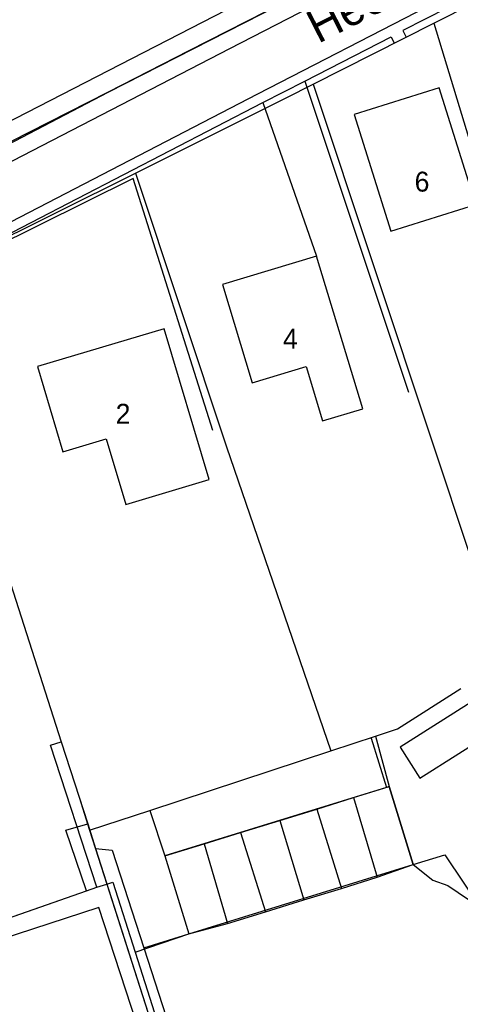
# Model space of a CAD drawing. Extents: x 123992 to 125854, y 449108 to 451911.
# Tile 140 of 175: x 125227 to 125260, y 451103 to 451177. Entities that reach past the tile are written whole.
import ezdxf
from ezdxf.enums import TextEntityAlignment as Align

# ---------------------------------------------------------------- set-up
doc = ezdxf.new("R2010")
doc.units = 0
for name, color, linetype in [('DEFAULT_113', 2, 'CONTINUOUS'), ('DEFAULT_117', 3, 'CONTINUOUS'), ('DEFAULT_21', 8, 'CONTINUOUS'), ('DEFAULT_22', 8, 'CONTINUOUS'), ('DEFAULT_4', 1, 'CONTINUOUS'), ('DEFAULT_6', 1, 'CONTINUOUS'), ('DEFAULT_80', 9, 'CONTINUOUS'), ('DEFAULT_99', 9, 'CONTINUOUS')]:
    doc.layers.add(name, color=color, linetype=linetype)

msp = doc.modelspace()

# ---------------------------------------------------------------- linework, layer by layer
at = {"layer": 'DEFAULT_21'}
for points in [[(125216.995, 451163.228), (125233.775, 451171.996), (125267.223, 451189.038), (125297.338, 451204.106), (125323.183, 451216.65), (125341.13, 451224.731), (125344.424, 451226.183), (125352.855, 451227.123), (125356.758, 451222.301)], [(125258.302, 451177.176), (125264.434, 451180.278), (125273.284, 451184.837)], [(125249.228, 451172.586), (125258.302, 451177.176)], [(125258.302, 451177.176), (125266.815, 451149.209), (125271.26, 451134.028)], [(125235.837, 451165.897), (125247.184, 451171.552), (125249.228, 451172.586)], [(125249.228, 451172.586), (125258.293, 451145.363), (125263.661, 451129.197)], [(125219.058, 451157.48), (125223.817, 451159.907), (125235.837, 451165.897)], [(125235.837, 451165.897), (125242.695, 451145.29), (125250.562, 451122.407)], [(125253.925, 451123.511), (125255.572, 451124.052), (125260.344, 451127.087)], [(125232.918, 451112.126), (125229.432, 451122.819), (125230.247, 451123.081)], [(125250.562, 451122.407), (125253.925, 451123.511)], [(125253.925, 451123.511), (125254.937, 451119.704)], [(125236.91, 451117.92), (125250.562, 451122.407)], [(125252.259, 451118.877), (125254.937, 451119.704)], [(125254.937, 451119.704), (125256.748, 451113.842)], [(125249.488, 451118.02), (125252.259, 451118.877)], [(125252.259, 451118.877), (125254.047, 451112.882)], [(125232.38, 451116.432), (125236.91, 451117.92)], [(125236.91, 451117.92), (125238.039, 451114.483)], [(125246.72, 451117.165), (125249.488, 451118.02)], [(125249.488, 451118.02), (125251.345, 451112.047)], [(125243.757, 451116.25), (125246.72, 451117.165)], [(125246.72, 451117.165), (125248.52, 451111.174)], [(125241.012, 451115.402), (125243.757, 451116.25)], [(125243.757, 451116.25), (125245.628, 451110.281)], [(125238.039, 451114.483), (125241.012, 451115.402)], [(125241.012, 451115.402), (125242.779, 451109.4)], [(125238.039, 451114.483), (125239.85, 451108.621)], [(125254.047, 451112.882), (125256.748, 451113.842)], [(125256.748, 451113.842), (125258.228, 451112.671), (125259.358, 451112.25), (125261.775, 451110.64), (125266.293, 451103.913), (125272.487, 451107.794)], [(125251.345, 451112.047), (125254.047, 451112.882)], [(125214.622, 451105.72), (125215.127, 451105.905), (125232.14, 451111.873), (125232.918, 451112.126)], [(125232.918, 451112.126), (125233.68, 451112.373)], [(125233.68, 451112.373), (125234.135, 451112.519), (125235.816, 451107.238)], [(125248.52, 451111.174), (125251.345, 451112.047)], [(125245.628, 451110.281), (125248.52, 451111.174)], [(125242.779, 451109.4), (125245.628, 451110.281)], [(125239.85, 451108.621), (125242.779, 451109.4)], [(125235.816, 451107.238), (125239.85, 451108.621)], [(125235.816, 451107.238), (125241.806, 451088.423), (125248.101, 451069.571)]]:
    msp.add_lwpolyline(points, dxfattribs=at)
at = {"layer": 'DEFAULT_22'}
for points in [[(125226.421, 451134.997), (125230.247, 451123.081)], [(125230.247, 451123.081), (125231.586, 451118.912), (125232.38, 451116.432)], [(125232.38, 451116.432), (125233.68, 451112.373)], [(125233.68, 451112.373), (125247.454, 451069.356)]]:
    msp.add_lwpolyline(points, dxfattribs=at)
at = {"layer": 'DEFAULT_4'}
for points in [[(125261.473, 451163.535), (125258.721, 451172.305), (125252.316, 451170.295), (125255.068, 451161.525), (125261.473, 451163.535)], [(125252.954, 451148.146), (125249.463, 451159.64), (125242.392, 451157.493), (125244.635, 451150.107), (125248.688, 451151.338), (125249.936, 451147.23), (125252.954, 451148.146)], [(125241.385, 451142.828), (125237.989, 451154.179), (125228.453, 451151.326), (125230.371, 451144.913), (125233.631, 451145.889), (125235.108, 451140.95), (125241.385, 451142.828)], [(125212.464, 451085.977), (125219.349, 451088.228), (125218.74, 451090.089), (125222.457, 451091.305), (125225.572, 451081.781), (125236.259, 451085.276), (125238.292, 451079.059), (125236.596, 451078.505), (125239.34, 451070.116), (125245.642, 451072.177), (125233.068, 451110.617), (125215.678, 451104.929), (125215.335, 451105.979)]]:
    msp.add_lwpolyline(points, dxfattribs=at)
at = {"layer": 'DEFAULT_6'}
for points in [[(125261.611, 451126.366), (125255.784, 451122.67), (125257.263, 451120.338), (125263.138, 451124.064)], [(125254.754, 451119.648), (125238.039, 451114.483), (125239.851, 451108.617)], [(125256.748, 451113.842), (125254.937, 451119.704), (125254.754, 451119.648)], [(125239.851, 451108.617), (125256.748, 451113.842)]]:
    msp.add_lwpolyline(points, dxfattribs=at)
at = {"layer": 'DEFAULT_80'}
for points in [[(125253.424, 451181.997), (125248.599, 451179.558), (125239.862, 451175.096), (125233.774, 451171.996), (125227.803, 451168.958), (125221.831, 451165.92), (125218.087, 451164.016), (125217.088, 451163.508), (125215.354, 451162.521), (125212.144, 451160.694), (125207.306, 451157.498)], [(125241.653, 451146.519), (125235.652, 451165.477), (125224.95, 451160.186)], [(125253.586, 451123.351), (125254.754, 451119.648)], [(125231.586, 451118.912), (125232.233, 451116.892)], [(125215.335, 451105.979), (125232.14, 451111.873), (125230.59, 451116.44), (125232.233, 451116.892)], [(125232.233, 451116.892), (125232.821, 451115.056)], [(125232.821, 451115.056), (125254.809, 451046.383)]]:
    msp.add_lwpolyline(points, dxfattribs=at)
at = {"layer": 'DEFAULT_99'}
for points in [[(125284.076, 451199.437), (125278.756, 451196.715), (125217.048, 451164.998)], [(125222.304, 451160.099), (125220.615, 451163.76), (125242.952, 451175.267), (125258.622, 451183.342)], [(125261.017, 451179.223), (125255.98, 451176.629), (125256.216, 451176.121)], [(125222.304, 451160.099), (125245.055, 451171.859), (125257.831, 451178.431)], [(125248.592, 451172.817), (125255.086, 451176.155), (125255.336, 451175.675)], [(125245.437, 451171.198), (125248.592, 451172.817)], [(125248.592, 451172.817), (125256.4, 451149.407)], [(125218.634, 451157.305), (125220.728, 451158.392), (125224.47, 451160.376), (125245.437, 451171.198)], [(125245.437, 451171.198), (125249.463, 451159.64)], [(125232.821, 451115.056), (125234.078, 451114.92), (125236.461, 451107.564)], [(125256.748, 451113.842), (125259.13, 451114.578), (125266.293, 451103.913)], [(125236.461, 451107.564), (125239.851, 451108.617)], [(125236.461, 451107.564), (125239.829, 451097.17), (125243.128, 451098.208)]]:
    msp.add_lwpolyline(points, dxfattribs=at)

# ---------------------------------------------------------------- texts
at = {"layer": 'DEFAULT_113'}
for s, p in [('6', (125257.423, 451165.249)), ('4', (125247.506, 451153.422)), ('2', (125234.898, 451147.773))]:
    msp.add_text(s, height=1.5, dxfattribs=at).set_placement(p, align=Align.MIDDLE_CENTER)
at = {"layer": 'DEFAULT_117'}
msp.add_text('Heeswijk', height=2.5, rotation=27.05168, dxfattribs=at).set_placement((125254.981, 451179.762), align=Align.MIDDLE_CENTER)

doc.saveas('drawing.dxf')
